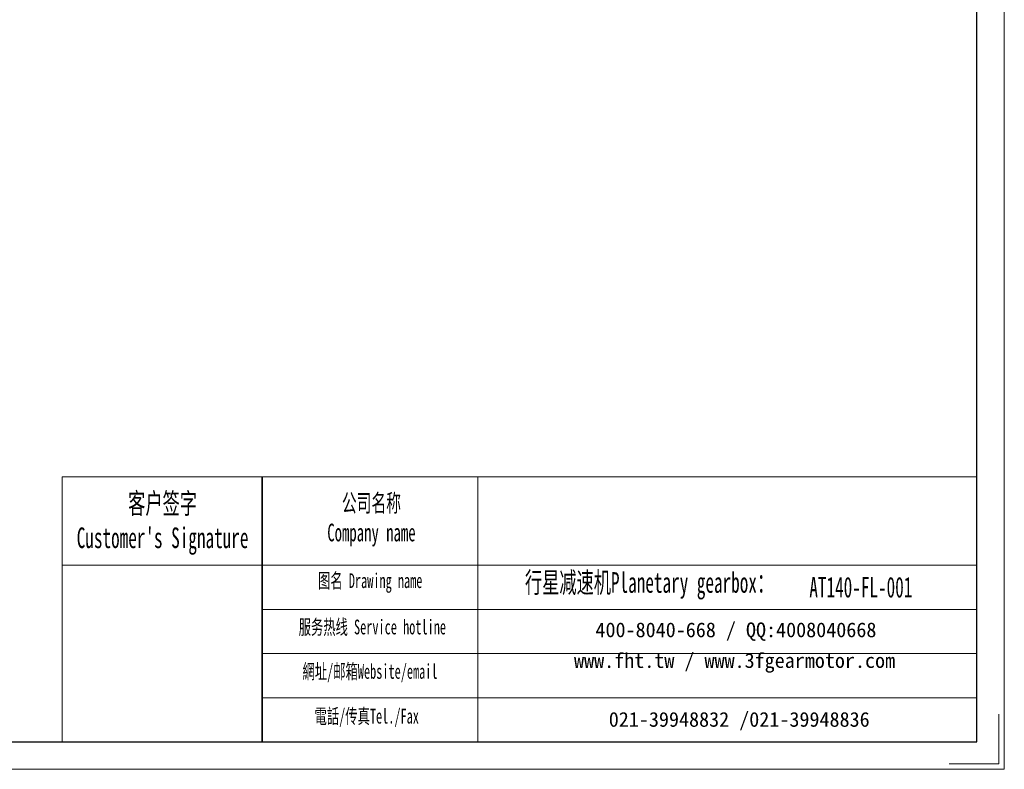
# Model space of a CAD drawing. Header units: millimetres. Extents: x 1491 to 2531, y 216 to 968.
# Tile 3 of 6: x 2090 to 2531, y 216 to 553. Entities that reach past the tile are written whole.
import ezdxf

# ---------------------------------------------------------------- set-up
doc = ezdxf.new("R2010")
doc.units = ezdxf.units.MM
doc.layers.get('0').update_dxf_attribs({"lineweight": 35})
for name, color, linetype, lineweight in [('7标注层', 4, 'Continuous', 18), ('SLD-0', 7, 'Continuous', 18), ('图框_外框线', 7, 'Continuous', 18)]:
    doc.layers.add(name, color=color, linetype=linetype, lineweight=lineweight)
doc.styles.add('SLDTEXTSTYLE4', font='txt', dxfattribs={"width": 0.611111})

msp = doc.modelspace()

# ---------------------------------------------------------------- linework, layer by layer
msp.add_line((2198.42, 347.5815), (2198.42, 228.6399))
at = {"layer": '7标注层', "color": 0}
msp.add_line((2108.6972, 347.5815), (2108.6972, 228.6603), dxfattribs=at)
at = {"layer": '图框_外框线'}
for p, q in [((2108.6972, 347.5815), (2198.42, 347.5815)), ((2198.42, 347.5815), (2198.42, 228.6603)), ((2198.42, 347.5815), (2518.7563, 347.5815)), ((2295.0903, 347.5815), (2295.0903, 228.6603)), ((2108.6972, 307.8974), (2198.42, 307.8974)), ((2198.42, 307.8974), (2518.7563, 307.8974)), ((2198.42, 288.0553), (2518.7563, 288.0553)), ((2198.42, 268.2133), (2518.7563, 268.2133)), ((2198.42, 248.3712), (2518.7563, 248.3712))]:
    msp.add_line(p, q, dxfattribs=at)
at = {"layer": '图框_外框线', "color": 3}
msp.add_lwpolyline([(1490.5869, 216.2727), (2531.1439, 216.2727), (2531.1439, 952.0951), (1490.5869, 952.0951)], close=True, dxfattribs=at)
at = {"layer": '图框_外框线', "color": 3, "lineweight": 25}
msp.add_lwpolyline([(1552.5249, 228.6603), (2518.7563, 228.6603), (2518.7563, 939.7075), (1552.5249, 939.7075)], close=True, dxfattribs=at)
at = {"layer": '图框_外框线', "color": 3}
msp.add_lwpolyline([(2528.6664, 241.0478), (2528.6664, 218.7502), (2506.3687, 218.7502)], dxfattribs=at)

# ---------------------------------------------------------------- texts
at = {"layer": 'SLD-0', "color": 1, "attachment_point": 2, "style": 'SLDTEXTSTYLE4'}
for s, insert, char_height, width in [("{\\fSimSun|b1|i0|c134|p2;客户签字\\PCustomer's Signature}", (2153.7132, 340.2398), 9.259625, 115.190693), ('{\\fSimSun|b1|i0|c134|p2;公司名称\\PCompany name}', (2247.3683, 339.7482), 7.936822, 102.757059), ('{\\fSimSun|b1|i0|c134|p2;图名 Drawing name}', (2246.8257, 304.2398), 6.614018, 84.584589), ('{\\fSimSun|b1|i0|c134|p2;  \\H1.1667x;行星减速机Planetary gearbox\\fSimSun|b0|i0|c134|p2;：}', (2368.7593, 304.75), 7.936822, 124.827474), ('AT140-FL-001', (2466.8153, 302.6427), 9.259625, 67.386737), ('{\\fSimSun|b1|i0|c134|p2;服务热线 Service hotline}', (2247.7637, 283.4421), 6.614018, 94.235358), ('{\\fSimSun|b1|i0|c134|p2;網址/邮箱Website/email}', (2246.7338, 263.5151), 6.614018, 98.090138), ('{\\fSimSun|b1|i0|c134|p2;電話/传真Tel./Fax}', (2245.252, 243.4328), 6.614018, 99.269874)]:
    msp.add_mtext(s, dxfattribs=dict(at, insert=insert, char_height=char_height, width=width))
at = {"layer": 'SLD-0', "color": 1, "char_height": 6.614018, "attachment_point": 2}
for s, insert, width in [('{\\fSimSun|b1|i0|c134|p2;400-8040-668 / QQ:4008040668}', (2410.8017, 282.1784), 192.569842), ('{\\fSimSun|b1|i0|c134|p2;www.fht.tw / www.3fgearmotor.com }', (2410.1919, 268.4022), 192.786622), ('{\\fSimSun|b1|i0|c134|p2;021-39948832 /021-39948836 }', (2412.2767, 241.9867), 147.20717)]:
    msp.add_mtext(s, dxfattribs=dict(at, insert=insert, width=width))

doc.saveas('drawing.dxf')
